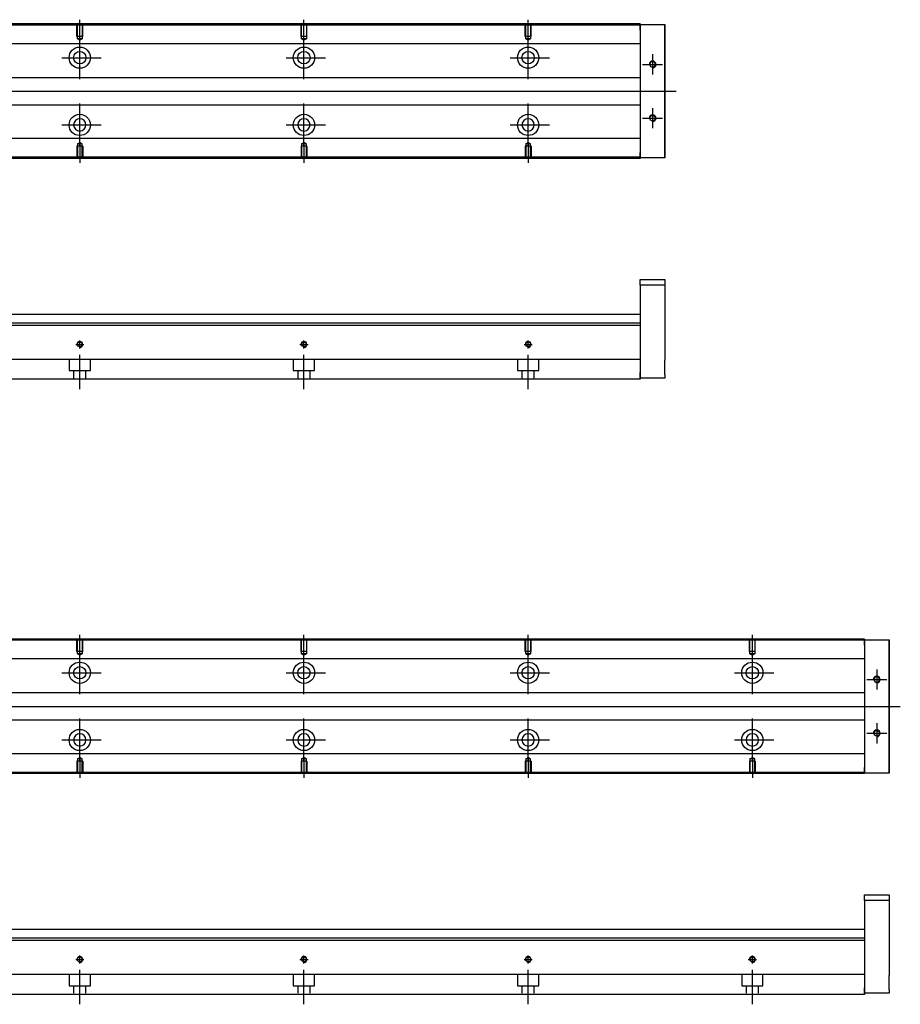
# Model space of a CAD drawing. Header units: millimetres. Extents: x -202 to 3135, y -1537 to 860.
# Tile 5 of 14: x 215 to 608, y -1528 to -1088. Entities that reach past the tile are written whole.
import ezdxf
from ezdxf.lldxf.tags import DXFTag

# ---------------------------------------------------------------- set-up
doc = ezdxf.new("R2010")
doc.units = ezdxf.units.MM
doc.layers.get('0').update_dxf_attribs({"linetype": 'CONTINUOUS'})
tags = doc.linetypes.add('DASHED', pattern=[25.72, 12.86, -12.86]).pattern_tags.tags
tags[6:7] = [DXFTag(74, 4), DXFTag(75, 0), DXFTag(340, '0'), DXFTag(46, 0.0), DXFTag(50, 0.0), DXFTag(44, 0.0), DXFTag(45, 0.0)]
tags[4:5] = [DXFTag(74, 4), DXFTag(75, 0), DXFTag(340, '0'), DXFTag(46, 0.0), DXFTag(50, 0.0), DXFTag(44, 0.0), DXFTag(45, 0.0)]

msp = doc.modelspace()

# ---------------------------------------------------------------- linework, layer by layer
for p, q in [((242.28, -1097.45), (242.28, -1088.33)), ((342.28, -1097.45), (342.28, -1088.33)), ((442.28, -1097.45), (442.28, -1088.33)), ((242.28, -1114.8), (242.28, -1095.75)), ((342.28, -1114.8), (342.28, -1095.75)), ((442.28, -1114.8), (442.28, -1095.75)), ((234.33, -1105.28), (251.81, -1105.28)), ((334.33, -1105.28), (351.81, -1105.28)), ((434.33, -1105.28), (451.81, -1105.28)), ((497.78, -1103.78), (497.78, -1112.78)), ((493.28, -1108.28), (502.28, -1108.28)), ((66.71, -1120.28), (508.28, -1120.28)), ((242.28, -1144.8), (242.28, -1125.75)), ((342.28, -1144.8), (342.28, -1125.75)), ((442.28, -1144.8), (442.28, -1125.75)), ((497.78, -1127.78), (497.78, -1136.78)), ((493.28, -1132.28), (502.28, -1132.28)), ((234.33, -1135.28), (251.81, -1135.28)), ((334.33, -1135.28), (351.81, -1135.28)), ((434.33, -1135.28), (451.81, -1135.28)), ((242.28, -1143.11), (242.28, -1152.23)), ((342.28, -1143.11), (342.28, -1152.23)), ((442.28, -1143.11), (442.28, -1152.23)), ((242.28, -1371.96), (242.28, -1362.84)), ((342.28, -1371.96), (342.28, -1362.84)), ((442.28, -1371.96), (442.28, -1362.84)), ((542.28, -1371.96), (542.28, -1362.84)), ((242.28, -1389.32), (242.28, -1370.27)), ((342.28, -1389.32), (342.28, -1370.27)), ((442.28, -1389.32), (442.28, -1370.27)), ((542.28, -1389.32), (542.28, -1370.27)), ((234.33, -1379.79), (251.81, -1379.79)), ((334.33, -1379.79), (351.81, -1379.79)), ((434.33, -1379.79), (451.81, -1379.79)), ((534.33, -1379.79), (551.81, -1379.79)), ((597.78, -1378.29), (597.78, -1387.29)), ((593.28, -1382.79), (602.28, -1382.79)), ((66.71, -1394.79), (608.28, -1394.79)), ((242.28, -1419.32), (242.28, -1400.27)), ((342.28, -1419.32), (342.28, -1400.27)), ((442.28, -1419.32), (442.28, -1400.27)), ((542.28, -1419.32), (542.28, -1400.27)), ((597.78, -1402.29), (597.78, -1411.29)), ((234.33, -1409.79), (251.81, -1409.79)), ((334.33, -1409.79), (351.81, -1409.79)), ((434.33, -1409.79), (451.81, -1409.79)), ((534.33, -1409.79), (551.81, -1409.79)), ((593.28, -1406.79), (602.28, -1406.79)), ((242.28, -1417.62), (242.28, -1426.75)), ((342.28, -1417.62), (342.28, -1426.75)), ((442.28, -1417.62), (442.28, -1426.75)), ((542.28, -1417.62), (542.28, -1426.75))]:
    msp.add_line(p, q)
at = {"linetype": 'Continuous'}
for p, q in [((492.28, -1090.73), (74.29, -1090.73)), ((492.28, -1090.23), (74.42, -1090.23)), ((492.28, -1090.23), (492.28, -1090.53)), ((492.28, -1093.03), (492.28, -1090.53)), ((492.28, -1090.53), (503.28, -1090.53)), ((492.28, -1093.03), (492.28, -1147.53)), ((503.28, -1090.53), (503.28, -1093.03)), ((503.28, -1090.53), (503.28, -1090.53)), ((503.28, -1090.53), (503.28, -1090.53)), ((503.28, -1090.53), (503.28, -1094.34)), ((503.28, -1094.34), (503.28, -1090.53)), ((503.28, -1090.53), (503.28, -1094.34)), ((503.28, -1093.03), (503.28, -1091.53)), ((503.28, -1094.34), (503.28, -1091.53)), ((503.28, -1093.03), (503.28, -1147.53)), ((503.28, -1147.53), (503.28, -1093.03)), ((492.28, -1099.06), (112.08, -1099.06)), ((492.28, -1114.28), (114.58, -1114.28)), ((114.58, -1126.28), (492.28, -1126.28)), ((492.28, -1141.4), (112.08, -1141.4)), ((503.28, -1146.22), (503.28, -1150.03)), ((503.28, -1149.03), (503.28, -1146.22)), ((503.28, -1146.22), (503.28, -1150.03)), ((503.28, -1150.03), (503.28, -1146.22)), ((492.28, -1150.23), (59.03, -1150.23)), ((492.28, -1149.73), (59.16, -1149.73)), ((492.28, -1150.03), (492.28, -1147.53)), ((492.28, -1150.03), (492.28, -1150.23)), ((503.28, -1150.03), (492.28, -1150.03)), ((503.28, -1149.03), (503.28, -1147.53)), ((503.28, -1147.53), (503.28, -1150.03)), ((503.28, -1150.03), (503.28, -1150.03)), ((503.28, -1150.03), (503.28, -1150.03)), ((492.28, -1204.34), (503.28, -1204.34)), ((492.28, -1206.84), (492.28, -1204.34)), ((503.28, -1206.84), (492.28, -1206.84)), ((492.28, -1206.84), (492.28, -1245.84)), ((503.28, -1204.34), (503.28, -1206.84)), ((503.28, -1206.84), (503.28, -1224.84)), ((492.28, -1219.84), (124.83, -1219.84)), ((492.28, -1224.8), (-7.72, -1224.8)), ((492.28, -1223.8), (91.53, -1223.8)), ((492.28, -1224.8), (492.28, -1239.5)), ((503.28, -1231.34), (503.28, -1240.34)), ((492.28, -1240), (87.37, -1240)), ((492.28, -1239.5), (492.28, -1240)), ((492.28, -1240), (492.28, -1246.8)), ((492.28, -1248.34), (492.28, -1245.84)), ((492.28, -1246.8), (492.28, -1248.8)), ((503.28, -1246.84), (503.28, -1248.34)), ((492.28, -1248.8), (85.12, -1248.8)), ((503.28, -1248.34), (492.28, -1248.34)), ((592.28, -1365.25), (74.29, -1365.25)), ((592.28, -1364.75), (74.42, -1364.75)), ((592.28, -1364.75), (592.28, -1365.04)), ((592.28, -1367.54), (592.28, -1365.04)), ((592.28, -1365.04), (603.28, -1365.04)), ((603.28, -1365.04), (603.28, -1367.54)), ((603.28, -1365.04), (603.28, -1365.04)), ((603.28, -1365.04), (603.28, -1365.04)), ((603.28, -1365.04), (603.28, -1368.86)), ((603.28, -1368.86), (603.28, -1365.04)), ((603.28, -1365.04), (603.28, -1368.86)), ((603.28, -1367.54), (603.28, -1366.04)), ((603.28, -1368.86), (603.28, -1366.04)), ((592.28, -1367.54), (592.28, -1422.04)), ((603.28, -1367.54), (603.28, -1422.04)), ((603.28, -1422.04), (603.28, -1367.54)), ((592.28, -1373.57), (112.08, -1373.57)), ((592.28, -1388.79), (114.58, -1388.79)), ((114.58, -1400.79), (592.28, -1400.79)), ((592.28, -1415.92), (112.08, -1415.92)), ((592.28, -1424.54), (592.28, -1422.04)), ((603.28, -1420.73), (603.28, -1424.54)), ((603.28, -1423.54), (603.28, -1420.73)), ((603.28, -1420.73), (603.28, -1424.54)), ((603.28, -1424.54), (603.28, -1420.73)), ((603.28, -1423.54), (603.28, -1422.04)), ((603.28, -1422.04), (603.28, -1424.54)), ((592.28, -1424.75), (59.03, -1424.75)), ((592.28, -1424.24), (59.16, -1424.24)), ((592.28, -1424.54), (592.28, -1424.75)), ((603.28, -1424.54), (592.28, -1424.54)), ((603.28, -1424.54), (603.28, -1424.54)), ((603.28, -1424.54), (603.28, -1424.54)), ((592.28, -1478.86), (603.28, -1478.86)), ((592.28, -1481.36), (592.28, -1478.86)), ((603.28, -1478.86), (603.28, -1481.36)), ((603.28, -1481.36), (592.28, -1481.36)), ((592.28, -1481.36), (592.28, -1520.36)), ((603.28, -1481.36), (603.28, -1499.36)), ((592.28, -1498.31), (91.53, -1498.31)), ((592.28, -1494.36), (124.83, -1494.36)), ((592.28, -1499.31), (-7.72, -1499.31)), ((592.28, -1499.31), (592.28, -1514.01)), ((603.28, -1505.86), (603.28, -1514.86)), ((592.28, -1514.51), (87.37, -1514.51)), ((592.28, -1514.01), (592.28, -1514.51)), ((592.28, -1514.51), (592.28, -1521.31)), ((592.28, -1522.86), (592.28, -1520.36)), ((592.28, -1523.31), (85.12, -1523.31)), ((592.28, -1521.31), (592.28, -1523.31)), ((603.28, -1522.86), (592.28, -1522.86)), ((603.28, -1521.36), (603.28, -1522.86))]:
    msp.add_line(p, q, dxfattribs=at)
at = {"linetype": 'DASHED', "ltscale": 0.1}
for p, q in [((240.98, -1095.83), (240.98, -1090.83)), ((241.21, -1096.83), (241.21, -1090.83)), ((243.36, -1090.83), (243.36, -1096.83)), ((243.58, -1095.83), (243.58, -1090.83)), ((340.98, -1095.83), (340.98, -1090.83)), ((341.21, -1096.83), (341.21, -1090.83)), ((343.36, -1090.83), (343.36, -1096.83)), ((343.58, -1095.83), (343.58, -1090.83)), ((440.98, -1095.83), (440.98, -1090.83)), ((441.21, -1096.83), (441.21, -1090.83)), ((443.36, -1090.83), (443.36, -1096.83)), ((443.58, -1095.83), (443.58, -1090.83)), ((243.58, -1095.83), (240.98, -1095.83)), ((243.36, -1096.83), (241.21, -1096.83)), ((241.21, -1096.83), (242.28, -1097.45)), ((243.36, -1096.83), (242.28, -1097.45)), ((343.58, -1095.83), (340.98, -1095.83)), ((343.36, -1096.83), (341.21, -1096.83)), ((341.21, -1096.83), (342.28, -1097.45)), ((343.36, -1096.83), (342.28, -1097.45)), ((443.58, -1095.83), (440.98, -1095.83)), ((443.36, -1096.83), (441.21, -1096.83)), ((441.21, -1096.83), (442.28, -1097.45)), ((443.36, -1096.83), (442.28, -1097.45)), ((243.58, -1144.73), (240.98, -1144.73)), ((240.98, -1144.73), (240.98, -1149.73)), ((241.21, -1143.73), (242.28, -1143.11)), ((241.21, -1143.73), (241.21, -1149.73)), ((243.36, -1143.73), (241.21, -1143.73)), ((243.36, -1143.73), (242.28, -1143.11)), ((243.36, -1149.73), (243.36, -1143.73)), ((243.58, -1144.73), (243.58, -1149.73)), ((343.58, -1144.73), (340.98, -1144.73)), ((340.98, -1144.73), (340.98, -1149.73)), ((341.21, -1143.73), (342.28, -1143.11)), ((341.21, -1143.73), (341.21, -1149.73)), ((343.36, -1143.73), (341.21, -1143.73)), ((343.36, -1143.73), (342.28, -1143.11)), ((343.36, -1149.73), (343.36, -1143.73)), ((343.58, -1144.73), (343.58, -1149.73)), ((443.58, -1144.73), (440.98, -1144.73)), ((440.98, -1144.73), (440.98, -1149.73)), ((441.21, -1143.73), (442.28, -1143.11)), ((441.21, -1143.73), (441.21, -1149.73)), ((443.36, -1143.73), (441.21, -1143.73)), ((443.36, -1143.73), (442.28, -1143.11)), ((443.36, -1149.73), (443.36, -1143.73)), ((443.58, -1144.73), (443.58, -1149.73)), ((237.53, -1240), (237.53, -1244.94)), ((247.03, -1244.94), (247.03, -1240)), ((337.53, -1240), (337.53, -1244.94)), ((347.03, -1244.94), (347.03, -1240)), ((437.53, -1240), (437.53, -1244.94)), ((447.03, -1244.94), (447.03, -1240)), ((237.53, -1244.94), (247.03, -1244.94)), ((239.53, -1244.94), (239.53, -1248.24)), ((245.03, -1248.24), (245.03, -1244.94)), ((337.53, -1244.94), (347.03, -1244.94)), ((339.53, -1244.94), (339.53, -1248.24)), ((345.03, -1248.24), (345.03, -1244.94)), ((437.53, -1244.94), (447.03, -1244.94)), ((439.53, -1244.94), (439.53, -1248.24)), ((445.03, -1248.24), (445.03, -1244.94)), ((240.98, -1370.34), (240.98, -1365.34)), ((241.21, -1371.34), (241.21, -1365.34)), ((243.36, -1365.34), (243.36, -1371.34)), ((243.58, -1370.34), (243.58, -1365.34)), ((340.98, -1370.34), (340.98, -1365.34)), ((341.21, -1371.34), (341.21, -1365.34)), ((343.36, -1365.34), (343.36, -1371.34)), ((343.58, -1370.34), (343.58, -1365.34)), ((440.98, -1370.34), (440.98, -1365.34)), ((441.21, -1371.34), (441.21, -1365.34)), ((443.36, -1365.34), (443.36, -1371.34)), ((443.58, -1370.34), (443.58, -1365.34)), ((540.98, -1370.34), (540.98, -1365.34)), ((541.21, -1371.34), (541.21, -1365.34)), ((543.36, -1365.34), (543.36, -1371.34)), ((543.58, -1370.34), (543.58, -1365.34)), ((243.58, -1370.34), (240.98, -1370.34)), ((343.58, -1370.34), (340.98, -1370.34)), ((443.58, -1370.34), (440.98, -1370.34)), ((543.58, -1370.34), (540.98, -1370.34)), ((243.36, -1371.34), (241.21, -1371.34)), ((241.21, -1371.34), (242.28, -1371.96)), ((243.36, -1371.34), (242.28, -1371.96)), ((343.36, -1371.34), (341.21, -1371.34)), ((341.21, -1371.34), (342.28, -1371.96)), ((343.36, -1371.34), (342.28, -1371.96)), ((443.36, -1371.34), (441.21, -1371.34)), ((441.21, -1371.34), (442.28, -1371.96)), ((443.36, -1371.34), (442.28, -1371.96)), ((543.36, -1371.34), (541.21, -1371.34)), ((541.21, -1371.34), (542.28, -1371.96)), ((543.36, -1371.34), (542.28, -1371.96)), ((243.58, -1419.24), (240.98, -1419.24)), ((240.98, -1419.24), (240.98, -1424.24)), ((241.21, -1418.24), (242.28, -1417.62)), ((241.21, -1418.24), (241.21, -1424.24)), ((243.36, -1418.24), (241.21, -1418.24)), ((243.36, -1418.24), (242.28, -1417.62)), ((243.36, -1424.24), (243.36, -1418.24)), ((243.58, -1419.24), (243.58, -1424.24)), ((343.58, -1419.24), (340.98, -1419.24)), ((340.98, -1419.24), (340.98, -1424.24)), ((341.21, -1418.24), (342.28, -1417.62)), ((341.21, -1418.24), (341.21, -1424.24)), ((343.36, -1418.24), (341.21, -1418.24)), ((343.36, -1418.24), (342.28, -1417.62)), ((343.36, -1424.24), (343.36, -1418.24)), ((343.58, -1419.24), (343.58, -1424.24)), ((443.58, -1419.24), (440.98, -1419.24)), ((440.98, -1419.24), (440.98, -1424.24)), ((441.21, -1418.24), (442.28, -1417.62)), ((441.21, -1418.24), (441.21, -1424.24)), ((443.36, -1418.24), (441.21, -1418.24)), ((443.36, -1418.24), (442.28, -1417.62)), ((443.36, -1424.24), (443.36, -1418.24)), ((443.58, -1419.24), (443.58, -1424.24)), ((543.58, -1419.24), (540.98, -1419.24)), ((540.98, -1419.24), (540.98, -1424.24)), ((541.21, -1418.24), (542.28, -1417.62)), ((541.21, -1418.24), (541.21, -1424.24)), ((543.36, -1418.24), (541.21, -1418.24)), ((543.36, -1418.24), (542.28, -1417.62)), ((543.36, -1424.24), (543.36, -1418.24)), ((543.58, -1419.24), (543.58, -1424.24)), ((237.53, -1514.51), (237.53, -1519.46)), ((247.03, -1519.46), (247.03, -1514.51)), ((337.53, -1514.51), (337.53, -1519.46)), ((347.03, -1519.46), (347.03, -1514.51)), ((437.53, -1514.51), (437.53, -1519.46)), ((447.03, -1519.46), (447.03, -1514.51)), ((537.53, -1514.51), (537.53, -1519.46)), ((547.03, -1519.46), (547.03, -1514.51)), ((237.53, -1519.46), (247.03, -1519.46)), ((239.53, -1519.46), (239.53, -1522.76)), ((245.03, -1522.76), (245.03, -1519.46)), ((337.53, -1519.46), (347.03, -1519.46)), ((339.53, -1519.46), (339.53, -1522.76)), ((345.03, -1522.76), (345.03, -1519.46)), ((437.53, -1519.46), (447.03, -1519.46)), ((439.53, -1519.46), (439.53, -1522.76)), ((445.03, -1522.76), (445.03, -1519.46)), ((537.53, -1519.46), (547.03, -1519.46)), ((539.53, -1519.46), (539.53, -1522.76)), ((545.03, -1522.76), (545.03, -1519.46))]:
    msp.add_line(p, q, dxfattribs=at)
at = {"linetype": 'DASHED'}
for p, q in [((492.28, -1090.53), (492.28, -1090.73)), ((492.28, -1090.53), (492.28, -1093.03)), ((492.28, -1090.73), (492.28, -1091.73)), ((492.28, -1091.73), (492.28, -1098.06)), ((492.28, -1098.06), (492.28, -1099.06)), ((492.28, -1099.06), (492.28, -1100.6)), ((492.28, -1100.6), (492.28, -1104.16)), ((492.28, -1104.16), (492.28, -1106.08)), ((492.28, -1106.08), (492.28, -1109.78)), ((492.28, -1130.78), (492.28, -1134.38)), ((492.28, -1134.38), (492.28, -1136.3)), ((492.28, -1136.3), (492.28, -1139.86)), ((492.28, -1139.86), (492.28, -1141.4)), ((492.28, -1141.4), (492.28, -1142.4)), ((492.28, -1142.4), (492.28, -1148.73)), ((492.28, -1147.53), (492.28, -1150.03)), ((492.28, -1148.73), (492.28, -1149.73)), ((492.28, -1149.73), (492.28, -1150.03)), ((492.28, -1223.8), (492.28, -1224.8)), ((592.28, -1365.04), (592.28, -1365.25)), ((592.28, -1365.04), (592.28, -1367.54)), ((592.28, -1365.25), (592.28, -1366.25)), ((592.28, -1366.25), (592.28, -1372.57)), ((592.28, -1372.57), (592.28, -1373.57)), ((592.28, -1373.57), (592.28, -1375.11)), ((592.28, -1375.11), (592.28, -1378.67)), ((592.28, -1378.67), (592.28, -1380.59)), ((592.28, -1380.59), (592.28, -1384.29)), ((592.28, -1405.29), (592.28, -1408.9)), ((592.28, -1408.9), (592.28, -1410.82)), ((592.28, -1410.82), (592.28, -1414.38)), ((592.28, -1414.38), (592.28, -1415.92)), ((592.28, -1415.92), (592.28, -1416.92)), ((592.28, -1416.92), (592.28, -1423.24)), ((592.28, -1422.04), (592.28, -1424.54)), ((592.28, -1423.24), (592.28, -1424.24)), ((592.28, -1424.24), (592.28, -1424.54)), ((592.28, -1498.31), (592.28, -1499.31))]:
    msp.add_line(p, q, dxfattribs=at)
at = {"ltscale": 0.5}
for p, q in [((240.48, -1233.24), (244.08, -1233.24)), ((242.28, -1235.11), (242.28, -1231.44)), ((340.48, -1233.24), (344.08, -1233.24)), ((342.28, -1235.11), (342.28, -1231.44)), ((440.48, -1233.24), (444.08, -1233.24)), ((442.28, -1235.11), (442.28, -1231.44)), ((242.28, -1253.24), (242.28, -1237.88)), ((342.28, -1253.24), (342.28, -1237.88)), ((442.28, -1253.24), (442.28, -1237.88)), ((242.28, -1509.62), (242.28, -1505.96)), ((342.28, -1509.62), (342.28, -1505.96)), ((442.28, -1509.62), (442.28, -1505.96)), ((542.28, -1509.62), (542.28, -1505.96)), ((240.48, -1507.76), (244.08, -1507.76)), ((340.48, -1507.76), (344.08, -1507.76)), ((440.48, -1507.76), (444.08, -1507.76)), ((540.48, -1507.76), (544.08, -1507.76)), ((242.28, -1527.76), (242.28, -1512.4)), ((342.28, -1527.76), (342.28, -1512.4)), ((442.28, -1527.76), (442.28, -1512.4)), ((542.28, -1527.76), (542.28, -1512.4))]:
    msp.add_line(p, q, dxfattribs=at)
at = {"linetype": 'Continuous'}
for centre, radius in [((242.28, -1105.28), 4.75), ((242.28, -1105.28), 2.75), ((342.28, -1105.28), 4.75), ((342.28, -1105.28), 2.75), ((442.28, -1105.28), 4.75), ((442.28, -1105.28), 2.75), ((242.28, -1135.28), 4.75), ((342.28, -1135.28), 4.75), ((442.28, -1135.28), 4.75), ((497.78, -1132.28), 1.23), ((242.28, -1233.24), 1.07), ((342.28, -1233.24), 1.07), ((442.28, -1233.24), 1.07), ((242.28, -1379.79), 4.75), ((342.28, -1379.79), 4.75), ((442.28, -1379.79), 4.75), ((542.28, -1379.79), 4.75), ((242.28, -1379.79), 2.75), ((342.28, -1379.79), 2.75), ((442.28, -1379.79), 2.75), ((542.28, -1379.79), 2.75), ((242.28, -1409.79), 4.75), ((342.28, -1409.79), 4.75), ((442.28, -1409.79), 4.75), ((542.28, -1409.79), 4.75), ((597.78, -1406.79), 1.23), ((242.28, -1507.76), 1.07), ((342.28, -1507.76), 1.07), ((442.28, -1507.76), 1.07), ((542.28, -1507.76), 1.07)]:
    msp.add_circle(centre, radius, dxfattribs=at)
at = {"linetype": 'Continuous', "extrusion": (0, 0, -1)}
for centre, radius in [((-497.78, -1108.28), 1.23), ((-242.28, -1135.28), 2.75), ((-342.28, -1135.28), 2.75), ((-442.28, -1135.28), 2.75), ((-597.78, -1382.79), 1.23), ((-242.28, -1409.79), 2.75), ((-342.28, -1409.79), 2.75), ((-442.28, -1409.79), 2.75), ((-542.28, -1409.79), 2.75)]:
    msp.add_circle(centre, radius, dxfattribs=at)
for centre, radius in [((497.78, -1108.28), 1.5), ((497.78, -1132.28), 1.5), ((242.28, -1233.24), 1.3), ((342.28, -1233.24), 1.3), ((442.28, -1233.24), 1.3), ((597.78, -1382.79), 1.5), ((597.78, -1406.79), 1.5), ((242.28, -1507.76), 1.3), ((342.28, -1507.76), 1.3), ((442.28, -1507.76), 1.3), ((542.28, -1507.76), 1.3)]:
    msp.add_arc(centre, radius, 270, 180)
at = {"linetype": 'Continuous'}
for points, knots in [([(503.28, -1094.34), (503.28, -1094.52), (503.28, -1094.7), (503.28, -1095.06), (503.28, -1095.23), (503.28, -1095.57), (503.28, -1095.74), (503.28, -1096.06), (503.28, -1096.21), (503.28, -1096.49), (503.28, -1096.62), (503.28, -1096.87), (503.28, -1096.98), (503.28, -1097.17), (503.28, -1097.26), (503.28, -1097.4), (503.28, -1097.46), (503.28, -1097.54), (503.28, -1097.57), (503.28, -1097.6), (503.28, -1097.6), (503.28, -1097.56), (503.28, -1097.53), (503.28, -1097.44), (503.28, -1097.38), (503.28, -1097.23), (503.28, -1097.14), (503.28, -1096.94), (503.28, -1096.83), (503.28, -1096.58), (503.28, -1096.45), (503.28, -1096.16), (503.28, -1096.01), (503.28, -1095.69), (503.28, -1095.52), (503.28, -1095.35), (503.28, -1095.03), (503.28, -1094.68), (503.28, -1094.34)], [0, 0, 0, 0, 0.052893, 0.052893, 0.105785, 0.105785, 0.158678, 0.158678, 0.211571, 0.211571, 0.264464, 0.264464, 0.317356, 0.317356, 0.370249, 0.370249, 0.423142, 0.423142, 0.476034, 0.476034, 0.528927, 0.528927, 0.58182, 0.58182, 0.634712, 0.634712, 0.687605, 0.687605, 0.740498, 0.740498, 0.793391, 0.793391, 0.846283, 0.846283, 0.899176, 0.899176, 0.899176, 1, 1, 1, 1]), ([(503.28, -1094.34), (503.28, -1094.52), (503.28, -1094.7), (503.28, -1095.06), (503.28, -1095.23), (503.28, -1095.57), (503.28, -1095.74), (503.28, -1096.06), (503.28, -1096.21), (503.28, -1096.49), (503.28, -1096.62), (503.28, -1096.87), (503.28, -1096.98), (503.28, -1097.17), (503.28, -1097.26), (503.28, -1097.4), (503.28, -1097.46), (503.28, -1097.54), (503.28, -1097.57), (503.28, -1097.6), (503.28, -1097.6), (503.28, -1097.56), (503.28, -1097.53), (503.28, -1097.44), (503.28, -1097.38), (503.28, -1097.23), (503.28, -1097.14), (503.28, -1096.94), (503.28, -1096.83), (503.28, -1096.58), (503.28, -1096.45), (503.28, -1096.16), (503.28, -1096.01), (503.28, -1095.69), (503.28, -1095.52), (503.28, -1095.35), (503.28, -1095.03), (503.28, -1094.68), (503.28, -1094.34)], [0, 0, 0, 0, 0.052893, 0.052893, 0.105785, 0.105785, 0.158678, 0.158678, 0.211571, 0.211571, 0.264464, 0.264464, 0.317356, 0.317356, 0.370249, 0.370249, 0.423142, 0.423142, 0.476034, 0.476034, 0.528927, 0.528927, 0.58182, 0.58182, 0.634712, 0.634712, 0.687605, 0.687605, 0.740498, 0.740498, 0.793391, 0.793391, 0.846283, 0.846283, 0.899176, 0.899176, 0.899176, 1, 1, 1, 1]), ([(503.28, -1146.22), (503.28, -1146.04), (503.28, -1145.86), (503.28, -1145.5), (503.28, -1145.32), (503.28, -1144.98), (503.28, -1144.82), (503.28, -1144.5), (503.28, -1144.35), (503.28, -1144.07), (503.28, -1143.94), (503.28, -1143.69), (503.28, -1143.58), (503.28, -1143.39), (503.28, -1143.3), (503.28, -1143.16), (503.28, -1143.1), (503.28, -1143.02), (503.28, -1142.99), (503.28, -1142.96), (503.28, -1142.96), (503.28, -1143), (503.28, -1143.03), (503.28, -1143.12), (503.28, -1143.18), (503.28, -1143.33), (503.28, -1143.42), (503.28, -1143.62), (503.28, -1143.73), (503.28, -1143.98), (503.28, -1144.11), (503.28, -1144.4), (503.28, -1144.55), (503.28, -1144.87), (503.28, -1145.04), (503.28, -1145.37), (503.28, -1145.53), (503.28, -1145.87), (503.28, -1146.04), (503.28, -1146.22)], [0, 0, 0, 0, 0.052926, 0.052926, 0.105852, 0.105852, 0.158778, 0.158778, 0.211704, 0.211704, 0.26463, 0.26463, 0.317556, 0.317556, 0.370482, 0.370482, 0.423408, 0.423408, 0.476333, 0.476333, 0.529259, 0.529259, 0.582185, 0.582185, 0.635111, 0.635111, 0.688037, 0.688037, 0.740963, 0.740963, 0.793889, 0.793889, 0.846815, 0.846815, 0.899741, 0.899741, 0.949242, 0.949242, 1, 1, 1, 1]), ([(503.28, -1146.22), (503.28, -1146.04), (503.28, -1145.86), (503.28, -1145.5), (503.28, -1145.32), (503.28, -1144.98), (503.28, -1144.82), (503.28, -1144.5), (503.28, -1144.35), (503.28, -1144.07), (503.28, -1143.94), (503.28, -1143.69), (503.28, -1143.58), (503.28, -1143.39), (503.28, -1143.3), (503.28, -1143.16), (503.28, -1143.1), (503.28, -1143.02), (503.28, -1142.99), (503.28, -1142.97)], [0, 0, 0, 0, 0.111112, 0.111112, 0.222224, 0.222224, 0.333337, 0.333337, 0.444449, 0.444449, 0.555561, 0.555561, 0.666673, 0.666673, 0.777785, 0.777785, 0.888898, 0.888898, 1, 1, 1, 1]), ([(503.28, -1142.97), (503.28, -1142.97), (503.28, -1142.97), (503.28, -1143), (503.28, -1143.03), (503.28, -1143.12), (503.28, -1143.18), (503.28, -1143.33), (503.28, -1143.42), (503.28, -1143.62), (503.28, -1143.73), (503.28, -1143.98), (503.28, -1144.11), (503.28, -1144.4), (503.28, -1144.55), (503.28, -1144.87), (503.28, -1145.04), (503.28, -1145.37), (503.28, -1145.53), (503.28, -1145.87), (503.28, -1146.04), (503.28, -1146.22)], [0, 0, 0, 0, 0.058411, 0.058411, 0.164275, 0.164275, 0.270139, 0.270139, 0.376003, 0.376003, 0.481867, 0.481867, 0.587731, 0.587731, 0.693595, 0.693595, 0.799459, 0.799459, 0.898473, 0.898473, 1, 1, 1, 1]), ([(503.28, -1224.84), (503.28, -1224.84), (503.28, -1224.86), (503.28, -1224.92), (503.28, -1224.96), (503.28, -1225.08), (503.28, -1225.15), (503.28, -1225.32), (503.28, -1225.42), (503.28, -1225.65), (503.28, -1225.77), (503.28, -1226.04), (503.28, -1226.18), (503.28, -1226.48), (503.28, -1226.64), (503.28, -1226.97), (503.28, -1227.14), (503.28, -1227.49), (503.28, -1227.67), (503.28, -1228.03), (503.28, -1228.21), (503.28, -1228.57), (503.28, -1228.75), (503.28, -1229.1), (503.28, -1229.27), (503.28, -1229.59), (503.28, -1229.75), (503.28, -1230.05), (503.28, -1230.19), (503.28, -1230.46), (503.28, -1230.58), (503.28, -1230.79), (503.28, -1230.89), (503.28, -1231.06), (503.28, -1231.13), (503.28, -1231.23), (503.28, -1231.27), (503.28, -1231.33), (503.28, -1231.34), (503.28, -1231.34)], [0, 0, 0, 0, 0.052926, 0.052926, 0.105852, 0.105852, 0.158778, 0.158778, 0.211704, 0.211704, 0.26463, 0.26463, 0.317556, 0.317556, 0.370482, 0.370482, 0.423408, 0.423408, 0.476333, 0.476333, 0.529259, 0.529259, 0.582185, 0.582185, 0.635111, 0.635111, 0.688037, 0.688037, 0.740963, 0.740963, 0.793889, 0.793889, 0.846815, 0.846815, 0.899741, 0.899741, 0.949242, 0.949242, 1, 1, 1, 1]), ([(503.28, -1246.84), (503.28, -1246.84), (503.28, -1246.83), (503.28, -1246.77), (503.28, -1246.72), (503.28, -1246.61), (503.28, -1246.53), (503.28, -1246.36), (503.28, -1246.26), (503.28, -1246.04), (503.28, -1245.92), (503.28, -1245.65), (503.28, -1245.51), (503.28, -1245.2), (503.28, -1245.04), (503.28, -1244.71), (503.28, -1244.54), (503.28, -1244.19), (503.28, -1244.01), (503.28, -1243.65), (503.28, -1243.47), (503.28, -1243.12), (503.28, -1242.94), (503.28, -1242.59), (503.28, -1242.42), (503.28, -1242.09), (503.28, -1241.93), (503.28, -1241.63), (503.28, -1241.49), (503.28, -1241.23), (503.28, -1241.11), (503.28, -1240.89), (503.28, -1240.8), (503.28, -1240.63), (503.28, -1240.56), (503.28, -1240.45), (503.28, -1240.41), (503.28, -1240.36), (503.28, -1240.34), (503.28, -1240.34)], [0, 0, 0, 0, 0.052926, 0.052926, 0.105852, 0.105852, 0.158778, 0.158778, 0.211704, 0.211704, 0.26463, 0.26463, 0.317556, 0.317556, 0.370482, 0.370482, 0.423408, 0.423408, 0.476333, 0.476333, 0.529259, 0.529259, 0.582185, 0.582185, 0.635111, 0.635111, 0.688037, 0.688037, 0.740963, 0.740963, 0.793889, 0.793889, 0.846815, 0.846815, 0.899741, 0.899741, 0.949242, 0.949242, 1, 1, 1, 1]), ([(603.28, -1368.86), (603.28, -1369.04), (603.28, -1369.22), (603.28, -1369.57), (603.28, -1369.75), (603.28, -1370.09), (603.28, -1370.25), (603.28, -1370.57), (603.28, -1370.72), (603.28, -1371), (603.28, -1371.14), (603.28, -1371.38), (603.28, -1371.49), (603.28, -1371.68), (603.28, -1371.77), (603.28, -1371.91), (603.28, -1371.97), (603.28, -1372.06), (603.28, -1372.08), (603.28, -1372.11), (603.28, -1372.11), (603.28, -1372.08), (603.28, -1372.05), (603.28, -1371.95), (603.28, -1371.89), (603.28, -1371.74), (603.28, -1371.66), (603.28, -1371.46), (603.28, -1371.34), (603.28, -1371.1), (603.28, -1370.96), (603.28, -1370.67), (603.28, -1370.52), (603.28, -1370.2), (603.28, -1370.03), (603.28, -1369.86), (603.28, -1369.54), (603.28, -1369.2), (603.28, -1368.86)], [0, 0, 0, 0, 0.052893, 0.052893, 0.105785, 0.105785, 0.158678, 0.158678, 0.211571, 0.211571, 0.264464, 0.264464, 0.317356, 0.317356, 0.370249, 0.370249, 0.423142, 0.423142, 0.476034, 0.476034, 0.528927, 0.528927, 0.58182, 0.58182, 0.634712, 0.634712, 0.687605, 0.687605, 0.740498, 0.740498, 0.793391, 0.793391, 0.846283, 0.846283, 0.899176, 0.899176, 0.899176, 1, 1, 1, 1]), ([(603.28, -1368.86), (603.28, -1369.04), (603.28, -1369.22), (603.28, -1369.57), (603.28, -1369.75), (603.28, -1370.09), (603.28, -1370.25), (603.28, -1370.57), (603.28, -1370.72), (603.28, -1371), (603.28, -1371.14), (603.28, -1371.38), (603.28, -1371.49), (603.28, -1371.68), (603.28, -1371.77), (603.28, -1371.91), (603.28, -1371.97), (603.28, -1372.06), (603.28, -1372.08), (603.28, -1372.11), (603.28, -1372.11), (603.28, -1372.08), (603.28, -1372.05), (603.28, -1371.95), (603.28, -1371.89), (603.28, -1371.74), (603.28, -1371.66), (603.28, -1371.46), (603.28, -1371.34), (603.28, -1371.1), (603.28, -1370.96), (603.28, -1370.67), (603.28, -1370.52), (603.28, -1370.2), (603.28, -1370.03), (603.28, -1369.86), (603.28, -1369.54), (603.28, -1369.2), (603.28, -1368.86)], [0, 0, 0, 0, 0.052893, 0.052893, 0.105785, 0.105785, 0.158678, 0.158678, 0.211571, 0.211571, 0.264464, 0.264464, 0.317356, 0.317356, 0.370249, 0.370249, 0.423142, 0.423142, 0.476034, 0.476034, 0.528927, 0.528927, 0.58182, 0.58182, 0.634712, 0.634712, 0.687605, 0.687605, 0.740498, 0.740498, 0.793391, 0.793391, 0.846283, 0.846283, 0.899176, 0.899176, 0.899176, 1, 1, 1, 1]), ([(603.28, -1420.73), (603.28, -1420.55), (603.28, -1420.37), (603.28, -1420.01), (603.28, -1419.84), (603.28, -1419.5), (603.28, -1419.33), (603.28, -1419.02), (603.28, -1418.87), (603.28, -1418.58), (603.28, -1418.45), (603.28, -1418.21), (603.28, -1418.1), (603.28, -1417.9), (603.28, -1417.82), (603.28, -1417.67), (603.28, -1417.62), (603.28, -1417.53), (603.28, -1417.5), (603.28, -1417.48), (603.28, -1417.48), (603.28, -1417.51), (603.28, -1417.54), (603.28, -1417.63), (603.28, -1417.69), (603.28, -1417.84), (603.28, -1417.93), (603.28, -1418.13), (603.28, -1418.24), (603.28, -1418.49), (603.28, -1418.63), (603.28, -1418.91), (603.28, -1419.07), (603.28, -1419.38), (603.28, -1419.55), (603.28, -1419.88), (603.28, -1420.05), (603.28, -1420.38), (603.28, -1420.56), (603.28, -1420.73)], [0, 0, 0, 0, 0.052926, 0.052926, 0.105852, 0.105852, 0.158778, 0.158778, 0.211704, 0.211704, 0.26463, 0.26463, 0.317556, 0.317556, 0.370482, 0.370482, 0.423408, 0.423408, 0.476333, 0.476333, 0.529259, 0.529259, 0.582185, 0.582185, 0.635111, 0.635111, 0.688037, 0.688037, 0.740963, 0.740963, 0.793889, 0.793889, 0.846815, 0.846815, 0.899741, 0.899741, 0.949242, 0.949242, 1, 1, 1, 1]), ([(603.28, -1417.48), (603.28, -1417.48), (603.28, -1417.48), (603.28, -1417.51), (603.28, -1417.54), (603.28, -1417.63), (603.28, -1417.69), (603.28, -1417.84), (603.28, -1417.93), (603.28, -1418.13), (603.28, -1418.24), (603.28, -1418.49), (603.28, -1418.63), (603.28, -1418.91), (603.28, -1419.07), (603.28, -1419.38), (603.28, -1419.55), (603.28, -1419.88), (603.28, -1420.05), (603.28, -1420.38), (603.28, -1420.56), (603.28, -1420.73)], [0, 0, 0, 0, 0.058411, 0.058411, 0.164275, 0.164275, 0.270139, 0.270139, 0.376003, 0.376003, 0.481867, 0.481867, 0.587731, 0.587731, 0.693595, 0.693595, 0.799459, 0.799459, 0.898473, 0.898473, 1, 1, 1, 1]), ([(603.28, -1420.73), (603.28, -1420.55), (603.28, -1420.37), (603.28, -1420.01), (603.28, -1419.84), (603.28, -1419.5), (603.28, -1419.33), (603.28, -1419.02), (603.28, -1418.87), (603.28, -1418.58), (603.28, -1418.45), (603.28, -1418.21), (603.28, -1418.1), (603.28, -1417.9), (603.28, -1417.82), (603.28, -1417.67), (603.28, -1417.62), (603.28, -1417.53), (603.28, -1417.5), (603.28, -1417.49)], [0, 0, 0, 0, 0.111112, 0.111112, 0.222224, 0.222224, 0.333337, 0.333337, 0.444449, 0.444449, 0.555561, 0.555561, 0.666673, 0.666673, 0.777785, 0.777785, 0.888898, 0.888898, 1, 1, 1, 1]), ([(603.28, -1499.36), (603.28, -1499.36), (603.28, -1499.37), (603.28, -1499.43), (603.28, -1499.48), (603.28, -1499.59), (603.28, -1499.67), (603.28, -1499.84), (603.28, -1499.94), (603.28, -1500.16), (603.28, -1500.28), (603.28, -1500.55), (603.28, -1500.69), (603.28, -1500.99), (603.28, -1501.15), (603.28, -1501.49), (603.28, -1501.66), (603.28, -1502.01), (603.28, -1502.19), (603.28, -1502.54), (603.28, -1502.73), (603.28, -1503.08), (603.28, -1503.26), (603.28, -1503.61), (603.28, -1503.78), (603.28, -1504.11), (603.28, -1504.27), (603.28, -1504.57), (603.28, -1504.71), (603.28, -1504.97), (603.28, -1505.09), (603.28, -1505.31), (603.28, -1505.4), (603.28, -1505.57), (603.28, -1505.64), (603.28, -1505.75), (603.28, -1505.79), (603.28, -1505.84), (603.28, -1505.86), (603.28, -1505.86)], [0, 0, 0, 0, 0.052926, 0.052926, 0.105852, 0.105852, 0.158778, 0.158778, 0.211704, 0.211704, 0.26463, 0.26463, 0.317556, 0.317556, 0.370482, 0.370482, 0.423408, 0.423408, 0.476333, 0.476333, 0.529259, 0.529259, 0.582185, 0.582185, 0.635111, 0.635111, 0.688037, 0.688037, 0.740963, 0.740963, 0.793889, 0.793889, 0.846815, 0.846815, 0.899741, 0.899741, 0.949242, 0.949242, 1, 1, 1, 1]), ([(603.28, -1521.36), (603.28, -1521.36), (603.28, -1521.34), (603.28, -1521.28), (603.28, -1521.24), (603.28, -1521.12), (603.28, -1521.05), (603.28, -1520.87), (603.28, -1520.77), (603.28, -1520.55), (603.28, -1520.43), (603.28, -1520.16), (603.28, -1520.02), (603.28, -1519.72), (603.28, -1519.56), (603.28, -1519.23), (603.28, -1519.06), (603.28, -1518.71), (603.28, -1518.53), (603.28, -1518.17), (603.28, -1517.99), (603.28, -1517.63), (603.28, -1517.45), (603.28, -1517.1), (603.28, -1516.93), (603.28, -1516.6), (603.28, -1516.45), (603.28, -1516.15), (603.28, -1516.01), (603.28, -1515.74), (603.28, -1515.62), (603.28, -1515.41), (603.28, -1515.31), (603.28, -1515.14), (603.28, -1515.07), (603.28, -1514.96), (603.28, -1514.92), (603.28, -1514.87), (603.28, -1514.86), (603.28, -1514.86)], [0, 0, 0, 0, 0.052926, 0.052926, 0.105852, 0.105852, 0.158778, 0.158778, 0.211704, 0.211704, 0.26463, 0.26463, 0.317556, 0.317556, 0.370482, 0.370482, 0.423408, 0.423408, 0.476333, 0.476333, 0.529259, 0.529259, 0.582185, 0.582185, 0.635111, 0.635111, 0.688037, 0.688037, 0.740963, 0.740963, 0.793889, 0.793889, 0.846815, 0.846815, 0.899741, 0.899741, 0.949242, 0.949242, 1, 1, 1, 1])]:
    msp.add_open_spline(points, degree=3, knots=knots, dxfattribs=at)

doc.saveas('drawing.dxf')
